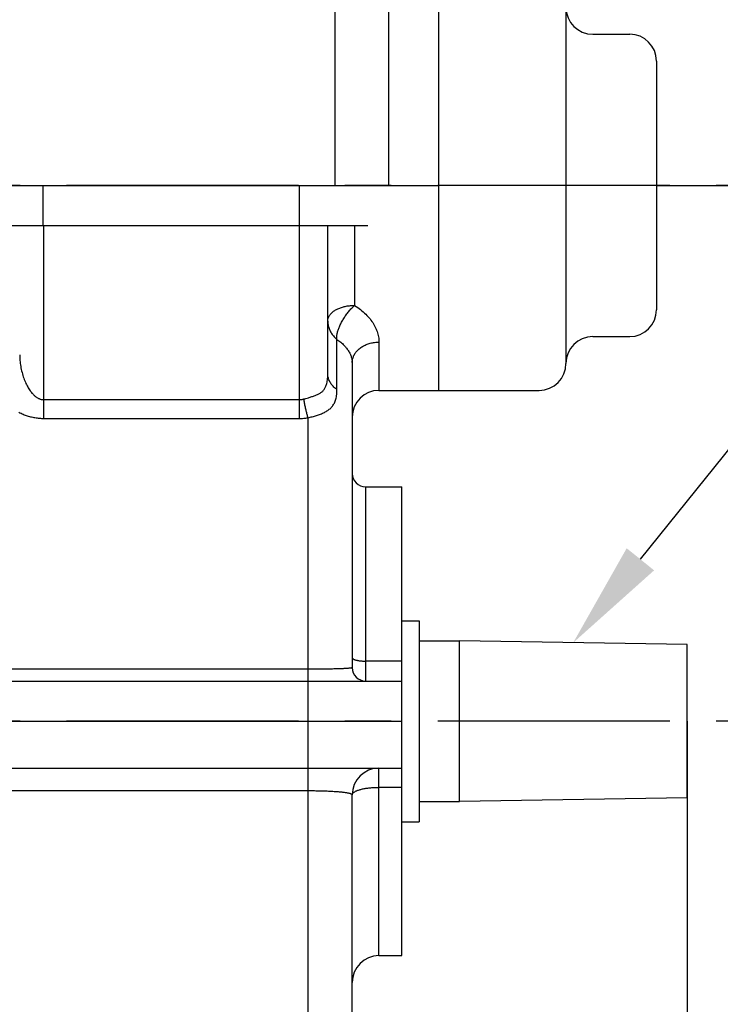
# Model space of a CAD drawing. Header units: millimetres. Extents: x -2920 to -2517, y -3921 to -3641.
# Tile 12 of 15: x -2791 to -2764, y -3725 to -3688. Entities that reach past the tile are written whole.
import ezdxf
from ezdxf import colors
from ezdxf.entities.mleader import LeaderData, LeaderLine
from ezdxf.math import Vec2, Vec3

# ---------------------------------------------------------------- set-up
doc = ezdxf.new("R2010")
doc.units = ezdxf.units.MM
doc.header["$LTSCALE"] = 23.1
doc.header["$PDMODE"] = 3
doc.header["$PDSIZE"] = 0.3125
doc.linetypes.add('CENTER', pattern=[0.6, 0.375, -0.075, 0.075, -0.075])
doc.layers.get('0').update_dxf_attribs({"linetype": 'CONTINUOUS'})
doc.layers.get('Defpoints').update_dxf_attribs({"linetype": 'CONTINUOUS'})
doc.layers.add('1', color=1, linetype='CONTINUOUS')
doc.layers.add('DEFAULT_1', color=7, linetype='CENTER')
doc.styles.get("Standard").update_dxf_attribs({"font": 'txt', "width": 0.8})
doc.dimstyles.get("Standard").update_dxf_attribs({"dimtxt": 2.5, "dimasz": 3.5, "dimexe": 2, "dimexo": 0, "dimtad": 1, "dimdec": 3, "dimdsep": 46, "dimtxsty": 'Standard', "dimblk": '_FILLED', "dimblk1": '_FILLED', "dimblk2": '_FILLED', "dimcen": 0.09, "dimclrt": 5, "dimadec": 3, "dimazin": 2, "dimtol": 1, "dimtp": 0.001, "dimtm": 0.001, "dimtfac": 1, "dimtdec": 3, "dimtofl": 0, "dimtmove": 0, "dimatfit": 3, "dimldrblk": '_FILLED', "dimfxl": 1, "dimtolj": 1, "dimarcsym": 0})

# ---------------------------------------------------------------- blocks, each defined once
blk = doc.blocks.new('_FILLED')
at = {"color": 0, "linetype": 'ByBlock'}
blk.add_solid([(0, 0), (-1, 0.214), (-1, -0.214)], dxfattribs=at)
blk = doc.blocks.new('*D9')
at = {"layer": '1', "lineweight": -2, "transparency": 16777216}
for p, q in [((-2768.561, -3677.445), (-2741.735, -3677.445)), ((-2743.735, -3680.945), (-2743.735, -3684.084)), ((-2743.735, -3690.972), (-2743.735, -3687.834)), ((-2766.806, -3694.472), (-2741.735, -3694.472))]:
    blk.add_line(p, q, dxfattribs=at)
at = {"layer": 'Defpoints', "color": 0, "transparency": 16777216}
for p in [(-2768.561, -3677.445), (-2766.806, -3694.472), (-2743.735, -3694.472)]:
    blk.add_point(p, dxfattribs=at)
at = {"layer": '1', "lineweight": -2, "transparency": 16777216, "xscale": 3.5, "yscale": 3.5, "zscale": 3.5}
for p, rotation in [((-2743.735, -3677.445), 90), ((-2743.735, -3694.472), 270)]:
    blk.add_blockref('_FILLED', p, dxfattribs=dict(at, rotation=rotation))
at = {"layer": '1', "transparency": 16777216, "insert": (-2743.735, -3685.959), "char_height": 2.5, "attachment_point": 5}
blk.add_mtext('\\A1;341', dxfattribs=at)
blk = doc.blocks.new('*D10')
at = {"layer": '1', "lineweight": -2, "transparency": 16777216}
for p, q in [((-2765.666, -3714.472), (-2765.666, -3779.056)), ((-2848.766, -3751.072), (-2848.766, -3779.056)), ((-2845.266, -3777.056), (-2811.174, -3777.056)), ((-2769.166, -3777.056), (-2803.258, -3777.056))]:
    blk.add_line(p, q, dxfattribs=at)
at = {"layer": 'Defpoints', "color": 0, "transparency": 16777216}
for p in [(-2765.666, -3714.472), (-2848.766, -3751.072), (-2765.666, -3777.056)]:
    blk.add_point(p, dxfattribs=at)
at = {"layer": '1', "lineweight": -2, "transparency": 16777216, "xscale": 3.5, "yscale": 3.5, "zscale": 3.5, "rotation": 180}
blk.add_blockref('_FILLED', (-2848.766, -3777.056), dxfattribs=at)
at = {"layer": '1', "lineweight": -2, "transparency": 16777216, "xscale": 3.5, "yscale": 3.5, "zscale": 3.5}
blk.add_blockref('_FILLED', (-2765.666, -3777.056), dxfattribs=at)
at = {"layer": '1', "transparency": 16777216, "insert": (-2807.216, -3777.056), "char_height": 2.5, "attachment_point": 5}
blk.add_mtext('\\A1;1662', dxfattribs=at)
blk = doc.blocks.new('*D24')
at = {"layer": '1', "lineweight": -2, "transparency": 16777216}
for p, q in [((-2786.31, -3667.92), (-2720.778, -3667.92)), ((-2722.778, -3671.42), (-2722.778, -3714.08)), ((-2722.778, -3760.222), (-2722.778, -3717.83)), ((-2741.638, -3763.722), (-2720.778, -3763.722))]:
    blk.add_line(p, q, dxfattribs=at)
at = {"layer": 'Defpoints', "color": 0, "transparency": 16777216}
for p in [(-2786.31, -3667.92), (-2741.638, -3763.722), (-2722.778, -3763.722)]:
    blk.add_point(p, dxfattribs=at)
at = {"layer": '1', "lineweight": -2, "transparency": 16777216, "xscale": 3.5, "yscale": 3.5, "zscale": 3.5}
for p, rotation in [((-2722.778, -3667.92), 90), ((-2722.778, -3763.722), 270)]:
    blk.add_blockref('_FILLED', p, dxfattribs=dict(at, rotation=rotation))
at = {"layer": '1', "transparency": 16777216, "insert": (-2722.778, -3715.955), "char_height": 2.5, "attachment_point": 5}
blk.add_mtext('\\A1;1916', dxfattribs=at)

msp = doc.modelspace()

# ---------------------------------------------------------------- linework, layer by layer
for p, q in [((-2778.815, -3684.822), (-2778.815, -3694.472)), ((-2776.815, -3686.822), (-2776.815, -3694.472)), ((-2770.185, -3687.83), (-2770.185, -3701.122)), ((-2769.185, -3688.83), (-2767.806, -3688.83)), ((-2766.806, -3689.83), (-2766.806, -3699.115)), ((-2769.185, -3700.115), (-2767.806, -3700.115)), ((-2770.185, -3701.122), (-2770.185, -3701.115))]:
    msp.add_line(p, q)
at = {"color": 7, "linetype": 'Continuous'}
for p, q in [((-2774.941, -3686.822), (-2774.941, -3702.122)), ((-2834.266, -3694.472), (-2774.941, -3694.472)), ((-2789.722, -3694.472), (-2789.722, -3695.972)), ((-2780.128, -3703.17), (-2780.128, -3694.472)), ((-2800.991, -3695.972), (-2777.578, -3695.972)), ((-2789.681, -3703.17), (-2789.681, -3695.972)), ((-2779.078, -3701.502), (-2779.078, -3695.972)), ((-2778.078, -3695.972), (-2778.078, -3698.95)), ((-2778.734, -3702.095), (-2778.734, -3700.219)), ((-2777.166, -3700.322), (-2777.166, -3702.122)), ((-2778.166, -3701.087), (-2778.166, -3712.472)), ((-2777.166, -3702.122), (-2771.185, -3702.122)), ((-2789.681, -3702.47), (-2780.128, -3702.47)), ((-2779.901, -3702.425), (-2779.803, -3702.396)), ((-2789.681, -3703.17), (-2780.128, -3703.17)), ((-2779.816, -3716.222), (-2779.816, -3703.147)), ((-2777.666, -3705.722), (-2776.316, -3705.722)), ((-2777.666, -3705.722), (-2777.666, -3712.972)), ((-2776.316, -3723.222), (-2776.316, -3705.722)), ((-2776.316, -3710.722), (-2775.666, -3710.722)), ((-2775.666, -3710.722), (-2775.666, -3718.222)), ((-2775.666, -3711.472), (-2774.166, -3711.472)), ((-2765.666, -3711.613), (-2774.166, -3711.472)), ((-2774.166, -3717.472), (-2774.166, -3711.472)), ((-2765.666, -3717.331), (-2765.666, -3711.613)), ((-2776.316, -3712.229), (-2777.666, -3712.229)), ((-2779.761, -3712.532), (-2805.662, -3712.532)), ((-2833.091, -3712.972), (-2776.316, -3712.972)), ((-2833.091, -3714.472), (-2776.316, -3714.472)), ((-2806.659, -3716.222), (-2776.316, -3716.222)), ((-2804.528, -3716.223), (-2779.816, -3716.223)), ((-2779.816, -3730.273), (-2779.816, -3716.223)), ((-2777.166, -3723.222), (-2777.166, -3716.222)), ((-2804.511, -3717.062), (-2779.816, -3717.062)), ((-2778.166, -3730.222), (-2778.166, -3717.222)), ((-2776.316, -3716.94), (-2777.166, -3716.94)), ((-2775.666, -3717.472), (-2774.166, -3717.472)), ((-2765.666, -3717.331), (-2774.166, -3717.472)), ((-2776.316, -3718.222), (-2775.666, -3718.222)), ((-2777.166, -3723.222), (-2776.316, -3723.222))]:
    msp.add_line(p, q, dxfattribs=at)
for points in [[(-2779.078, -3699.536), (-2779.078, -3699.513), (-2779.075, -3699.49), (-2779.071, -3699.467), (-2779.066, -3699.444), (-2779.059, -3699.422), (-2779.051, -3699.399), (-2779.041, -3699.377), (-2779.029, -3699.355), (-2779.017, -3699.333), (-2779.002, -3699.312), (-2778.987, -3699.291), (-2778.969, -3699.27), (-2778.951, -3699.25), (-2778.931, -3699.23), (-2778.91, -3699.211), (-2778.887, -3699.192), (-2778.864, -3699.173), (-2778.839, -3699.156), (-2778.813, -3699.138), (-2778.785, -3699.122), (-2778.757, -3699.106), (-2778.728, -3699.091), (-2778.697, -3699.076), (-2778.666, -3699.062), (-2778.634, -3699.049), (-2778.601, -3699.037), (-2778.567, -3699.025), (-2778.532, -3699.014), (-2778.497, -3699.004), (-2778.461, -3698.995), (-2778.424, -3698.987), (-2778.387, -3698.979), (-2778.35, -3698.972), (-2778.312, -3698.967), (-2778.273, -3698.962), (-2778.235, -3698.958), (-2778.196, -3698.954), (-2778.157, -3698.952), (-2778.118, -3698.951), (-2778.078, -3698.95)], [(-2778.734, -3700.219), (-2778.737, -3700.199), (-2778.739, -3700.177), (-2778.74, -3700.154), (-2778.74, -3700.13), (-2778.739, -3700.105), (-2778.737, -3700.079), (-2778.734, -3700.053), (-2778.729, -3700.025), (-2778.724, -3699.997), (-2778.717, -3699.967), (-2778.709, -3699.937), (-2778.701, -3699.907), (-2778.691, -3699.876), (-2778.68, -3699.844), (-2778.669, -3699.812), (-2778.656, -3699.779), (-2778.642, -3699.746), (-2778.627, -3699.712), (-2778.612, -3699.679), (-2778.596, -3699.645), (-2778.578, -3699.611), (-2778.56, -3699.576), (-2778.541, -3699.542), (-2778.522, -3699.508), (-2778.501, -3699.473), (-2778.48, -3699.439), (-2778.458, -3699.405), (-2778.436, -3699.371), (-2778.413, -3699.338), (-2778.389, -3699.304), (-2778.365, -3699.271), (-2778.341, -3699.239), (-2778.316, -3699.207), (-2778.29, -3699.176), (-2778.265, -3699.145), (-2778.239, -3699.115), (-2778.212, -3699.085), (-2778.186, -3699.057), (-2778.159, -3699.029), (-2778.132, -3699.002), (-2778.105, -3698.976), (-2778.078, -3698.95)], [(-2778.078, -3698.95), (-2778.019, -3698.989), (-2777.962, -3699.029), (-2777.907, -3699.069), (-2777.854, -3699.109), (-2777.803, -3699.151), (-2777.754, -3699.193), (-2777.707, -3699.236), (-2777.662, -3699.28), (-2777.618, -3699.324), (-2777.577, -3699.368), (-2777.538, -3699.413), (-2777.501, -3699.458), (-2777.465, -3699.504), (-2777.432, -3699.55), (-2777.401, -3699.596), (-2777.371, -3699.643), (-2777.343, -3699.69), (-2777.318, -3699.737), (-2777.294, -3699.785), (-2777.272, -3699.833), (-2777.253, -3699.881), (-2777.235, -3699.929), (-2777.219, -3699.977), (-2777.205, -3700.026), (-2777.193, -3700.075), (-2777.183, -3700.124), (-2777.176, -3700.173), (-2777.17, -3700.223), (-2777.167, -3700.272), (-2777.166, -3700.322)], [(-2779.078, -3699.536), (-2779.078, -3699.571), (-2779.075, -3699.606), (-2779.072, -3699.641), (-2779.066, -3699.676), (-2779.06, -3699.711), (-2779.051, -3699.745), (-2779.042, -3699.779), (-2779.03, -3699.813), (-2779.018, -3699.846), (-2779.004, -3699.879), (-2778.988, -3699.911), (-2778.971, -3699.943), (-2778.953, -3699.974), (-2778.934, -3700.005), (-2778.913, -3700.034), (-2778.891, -3700.063), (-2778.868, -3700.092), (-2778.843, -3700.119), (-2778.817, -3700.146), (-2778.791, -3700.171), (-2778.763, -3700.196), (-2778.734, -3700.219)], [(-2778.734, -3700.219), (-2778.697, -3700.245), (-2778.661, -3700.271), (-2778.627, -3700.298), (-2778.594, -3700.325), (-2778.563, -3700.352), (-2778.532, -3700.38), (-2778.503, -3700.408), (-2778.475, -3700.437), (-2778.448, -3700.466), (-2778.422, -3700.494), (-2778.398, -3700.524), (-2778.374, -3700.553), (-2778.352, -3700.582), (-2778.332, -3700.612), (-2778.312, -3700.641), (-2778.294, -3700.671), (-2778.276, -3700.701), (-2778.26, -3700.73), (-2778.246, -3700.76), (-2778.232, -3700.79), (-2778.22, -3700.82), (-2778.209, -3700.85), (-2778.199, -3700.88), (-2778.19, -3700.909), (-2778.183, -3700.939), (-2778.177, -3700.969), (-2778.172, -3700.998), (-2778.169, -3701.028), (-2778.167, -3701.057), (-2778.166, -3701.087)], [(-2778.166, -3701.087), (-2778.165, -3701.055), (-2778.162, -3701.023), (-2778.158, -3700.992), (-2778.152, -3700.961), (-2778.145, -3700.93), (-2778.135, -3700.899), (-2778.124, -3700.868), (-2778.112, -3700.838), (-2778.097, -3700.809), (-2778.082, -3700.779), (-2778.064, -3700.751), (-2778.045, -3700.723), (-2778.025, -3700.695), (-2778.003, -3700.668), (-2777.98, -3700.642), (-2777.955, -3700.617), (-2777.929, -3700.592), (-2777.902, -3700.569), (-2777.873, -3700.546), (-2777.843, -3700.524), (-2777.812, -3700.503), (-2777.78, -3700.483), (-2777.747, -3700.464), (-2777.713, -3700.446), (-2777.678, -3700.43), (-2777.642, -3700.414), (-2777.605, -3700.4), (-2777.568, -3700.386), (-2777.529, -3700.374), (-2777.491, -3700.363), (-2777.451, -3700.354), (-2777.411, -3700.345), (-2777.371, -3700.338), (-2777.33, -3700.332), (-2777.29, -3700.328), (-2777.248, -3700.325), (-2777.207, -3700.323), (-2777.166, -3700.322)], [(-2790.581, -3700.797), (-2790.581, -3700.839), (-2790.579, -3700.894), (-2790.576, -3700.949), (-2790.572, -3701.005), (-2790.567, -3701.061), (-2790.56, -3701.117), (-2790.552, -3701.174), (-2790.543, -3701.231), (-2790.532, -3701.287), (-2790.52, -3701.344), (-2790.508, -3701.4), (-2790.494, -3701.455), (-2790.479, -3701.51), (-2790.463, -3701.564), (-2790.446, -3701.617), (-2790.428, -3701.669), (-2790.409, -3701.719), (-2790.39, -3701.769), (-2790.369, -3701.817), (-2790.348, -3701.863), (-2790.327, -3701.908), (-2790.305, -3701.951), (-2790.282, -3701.993), (-2790.26, -3702.032), (-2790.237, -3702.069), (-2790.214, -3702.104), (-2790.191, -3702.137), (-2790.169, -3702.168), (-2790.147, -3702.196), (-2790.125, -3702.222), (-2790.104, -3702.246), (-2790.083, -3702.268), (-2790.064, -3702.288), (-2790.045, -3702.307), (-2790.026, -3702.323), (-2790.008, -3702.338), (-2789.991, -3702.352), (-2789.973, -3702.366), (-2789.955, -3702.378), (-2789.936, -3702.391), (-2789.917, -3702.402), (-2789.897, -3702.413), (-2789.877, -3702.423), (-2789.857, -3702.432), (-2789.838, -3702.44), (-2789.818, -3702.447), (-2789.799, -3702.453), (-2789.779, -3702.458), (-2789.76, -3702.462), (-2789.74, -3702.466), (-2789.721, -3702.468), (-2789.701, -3702.469), (-2789.681, -3702.47)], [(-2779.803, -3702.396), (-2779.771, -3702.386), (-2779.739, -3702.376), (-2779.707, -3702.366), (-2779.675, -3702.356), (-2779.644, -3702.346), (-2779.613, -3702.336), (-2779.583, -3702.325), (-2779.553, -3702.314), (-2779.523, -3702.303), (-2779.494, -3702.291), (-2779.466, -3702.279), (-2779.439, -3702.266), (-2779.412, -3702.252), (-2779.386, -3702.238), (-2779.361, -3702.223), (-2779.337, -3702.207), (-2779.315, -3702.19), (-2779.293, -3702.173), (-2779.273, -3702.154), (-2779.254, -3702.135), (-2779.235, -3702.115), (-2779.218, -3702.093), (-2779.202, -3702.071), (-2779.187, -3702.046), (-2779.173, -3702.021), (-2779.159, -3701.993), (-2779.147, -3701.964), (-2779.135, -3701.932), (-2779.124, -3701.898), (-2779.114, -3701.861), (-2779.106, -3701.822), (-2779.098, -3701.779), (-2779.091, -3701.732), (-2779.086, -3701.682), (-2779.082, -3701.627), (-2779.079, -3701.567), (-2779.078, -3701.502)], [(-2778.734, -3702.095), (-2778.766, -3702.072), (-2778.796, -3702.049), (-2778.825, -3702.024), (-2778.853, -3701.999), (-2778.879, -3701.972), (-2778.904, -3701.945), (-2778.928, -3701.917), (-2778.949, -3701.888), (-2778.97, -3701.858), (-2778.988, -3701.828), (-2779.005, -3701.797), (-2779.02, -3701.765), (-2779.034, -3701.733), (-2779.046, -3701.701), (-2779.056, -3701.668), (-2779.064, -3701.635), (-2779.07, -3701.602), (-2779.075, -3701.569), (-2779.077, -3701.535), (-2779.078, -3701.502)], [(-2779.816, -3703.147), (-2779.775, -3703.137), (-2779.734, -3703.127), (-2779.694, -3703.117), (-2779.655, -3703.106), (-2779.615, -3703.095), (-2779.576, -3703.084), (-2779.537, -3703.073), (-2779.498, -3703.061), (-2779.46, -3703.049), (-2779.422, -3703.036), (-2779.384, -3703.022), (-2779.347, -3703.009), (-2779.311, -3702.994), (-2779.275, -3702.979), (-2779.24, -3702.963), (-2779.205, -3702.947), (-2779.172, -3702.929), (-2779.139, -3702.911), (-2779.108, -3702.892), (-2779.077, -3702.872), (-2779.049, -3702.851), (-2779.021, -3702.83), (-2778.995, -3702.808), (-2778.97, -3702.785), (-2778.947, -3702.761), (-2778.925, -3702.737), (-2778.904, -3702.711), (-2778.884, -3702.684), (-2778.866, -3702.656), (-2778.849, -3702.627), (-2778.832, -3702.596), (-2778.817, -3702.563), (-2778.803, -3702.529), (-2778.79, -3702.492), (-2778.778, -3702.453), (-2778.767, -3702.412), (-2778.758, -3702.368), (-2778.75, -3702.321), (-2778.743, -3702.27), (-2778.738, -3702.216), (-2778.735, -3702.158), (-2778.734, -3702.095)], [(-2780.128, -3702.47), (-2780.109, -3702.469), (-2780.09, -3702.468), (-2780.071, -3702.467), (-2780.051, -3702.464), (-2780.031, -3702.461), (-2780.011, -3702.457), (-2779.99, -3702.451), (-2779.968, -3702.445)], [(-2779.968, -3702.445), (-2779.935, -3702.435), (-2779.901, -3702.425)], [(-2779.816, -3703.147), (-2779.824, -3703.119), (-2779.833, -3703.09), (-2779.841, -3703.06), (-2779.85, -3703.028), (-2779.858, -3702.997), (-2779.866, -3702.964), (-2779.874, -3702.93), (-2779.883, -3702.896), (-2779.891, -3702.861), (-2779.898, -3702.825), (-2779.906, -3702.789), (-2779.914, -3702.752), (-2779.921, -3702.715), (-2779.929, -3702.677), (-2779.936, -3702.639), (-2779.943, -3702.601), (-2779.949, -3702.562), (-2779.956, -3702.523), (-2779.962, -3702.484), (-2779.968, -3702.445)], [(-2790.619, -3702.937), (-2790.574, -3702.959), (-2790.531, -3702.98), (-2790.489, -3702.999), (-2790.449, -3703.016), (-2790.41, -3703.032), (-2790.372, -3703.046), (-2790.335, -3703.059), (-2790.298, -3703.072), (-2790.259, -3703.084), (-2790.219, -3703.095), (-2790.179, -3703.106), (-2790.137, -3703.116), (-2790.095, -3703.126), (-2790.053, -3703.134), (-2790.012, -3703.142), (-2789.97, -3703.148), (-2789.929, -3703.154), (-2789.889, -3703.159), (-2789.848, -3703.163), (-2789.806, -3703.166), (-2789.765, -3703.168), (-2789.723, -3703.169), (-2789.681, -3703.17)], [(-2780.128, -3703.17), (-2780.091, -3703.169), (-2780.054, -3703.168), (-2780.016, -3703.167), (-2779.978, -3703.164), (-2779.939, -3703.161), (-2779.899, -3703.157), (-2779.858, -3703.152), (-2779.816, -3703.147)], [(-2778.166, -3712.1), (-2778.165, -3712.106), (-2778.164, -3712.112), (-2778.161, -3712.118), (-2778.157, -3712.124), (-2778.153, -3712.13), (-2778.147, -3712.136), (-2778.14, -3712.141), (-2778.132, -3712.147), (-2778.123, -3712.152), (-2778.113, -3712.158), (-2778.103, -3712.163), (-2778.091, -3712.168), (-2778.078, -3712.173), (-2778.065, -3712.178), (-2778.051, -3712.182), (-2778.035, -3712.187), (-2778.019, -3712.191), (-2778.003, -3712.195), (-2777.985, -3712.199), (-2777.967, -3712.203), (-2777.948, -3712.206), (-2777.929, -3712.209), (-2777.909, -3712.212), (-2777.889, -3712.215), (-2777.868, -3712.218), (-2777.846, -3712.22), (-2777.825, -3712.222), (-2777.803, -3712.224), (-2777.78, -3712.225), (-2777.758, -3712.226), (-2777.735, -3712.227), (-2777.712, -3712.228), (-2777.689, -3712.229), (-2777.666, -3712.229)], [(-2778.166, -3712.472), (-2778.167, -3712.475), (-2778.169, -3712.477), (-2778.174, -3712.479), (-2778.18, -3712.481), (-2778.188, -3712.483), (-2778.198, -3712.485), (-2778.209, -3712.487), (-2778.223, -3712.49), (-2778.238, -3712.492), (-2778.254, -3712.493), (-2778.272, -3712.495), (-2778.292, -3712.497), (-2778.314, -3712.499), (-2778.337, -3712.501), (-2778.362, -3712.503), (-2778.388, -3712.504), (-2778.416, -3712.506), (-2778.445, -3712.508), (-2778.476, -3712.509), (-2778.508, -3712.511), (-2778.542, -3712.512), (-2778.577, -3712.514), (-2778.613, -3712.515), (-2778.65, -3712.516), (-2778.689, -3712.518), (-2778.729, -3712.519), (-2778.77, -3712.52), (-2778.812, -3712.521), (-2778.855, -3712.522), (-2778.899, -3712.523), (-2778.945, -3712.524), (-2778.991, -3712.525), (-2779.038, -3712.526), (-2779.085, -3712.527), (-2779.134, -3712.528), (-2779.183, -3712.528), (-2779.233, -3712.529), (-2779.284, -3712.529), (-2779.335, -3712.53), (-2779.386, -3712.53), (-2779.438, -3712.531), (-2779.491, -3712.531), (-2779.544, -3712.532), (-2779.598, -3712.532), (-2779.652, -3712.532), (-2779.706, -3712.532), (-2779.761, -3712.532)], [(-2779.816, -3716.223), (-2779.754, -3716.223), (-2779.691, -3716.223), (-2779.568, -3716.223)], [(-2779.568, -3716.223), (-2779.446, -3716.222), (-2779.386, -3716.222), (-2779.326, -3716.222)], [(-2779.816, -3717.062), (-2779.766, -3717.062), (-2779.717, -3717.062), (-2779.667, -3717.062), (-2779.619, -3717.063), (-2779.57, -3717.063), (-2779.521, -3717.064), (-2779.472, -3717.065), (-2779.424, -3717.066), (-2779.376, -3717.067), (-2779.329, -3717.068), (-2779.282, -3717.069), (-2779.235, -3717.071), (-2779.189, -3717.072), (-2779.144, -3717.074), (-2779.099, -3717.076), (-2779.055, -3717.077), (-2779.011, -3717.079), (-2778.968, -3717.082), (-2778.926, -3717.084), (-2778.885, -3717.086), (-2778.844, -3717.089), (-2778.805, -3717.091), (-2778.766, -3717.094), (-2778.728, -3717.097), (-2778.691, -3717.1), (-2778.656, -3717.103), (-2778.621, -3717.106), (-2778.587, -3717.109), (-2778.554, -3717.113), (-2778.523, -3717.116), (-2778.492, -3717.12), (-2778.463, -3717.124), (-2778.435, -3717.128), (-2778.409, -3717.132), (-2778.383, -3717.136), (-2778.359, -3717.14), (-2778.336, -3717.145), (-2778.315, -3717.149), (-2778.295, -3717.154), (-2778.276, -3717.158), (-2778.259, -3717.163), (-2778.243, -3717.168), (-2778.228, -3717.173), (-2778.216, -3717.178), (-2778.204, -3717.183), (-2778.194, -3717.188), (-2778.186, -3717.194), (-2778.178, -3717.199), (-2778.173, -3717.205), (-2778.169, -3717.211), (-2778.167, -3717.216), (-2778.166, -3717.222)], [(-2778.166, -3717.222), (-2778.165, -3717.211), (-2778.163, -3717.2), (-2778.159, -3717.189), (-2778.154, -3717.178), (-2778.147, -3717.167), (-2778.138, -3717.156), (-2778.128, -3717.146), (-2778.117, -3717.135), (-2778.104, -3717.125), (-2778.09, -3717.114), (-2778.074, -3717.104), (-2778.057, -3717.094), (-2778.038, -3717.084), (-2778.019, -3717.075), (-2777.997, -3717.066), (-2777.975, -3717.056), (-2777.951, -3717.048), (-2777.926, -3717.039), (-2777.9, -3717.031), (-2777.873, -3717.023), (-2777.845, -3717.015), (-2777.815, -3717.008), (-2777.785, -3717.001), (-2777.754, -3716.994), (-2777.721, -3716.988), (-2777.688, -3716.982), (-2777.654, -3716.976), (-2777.62, -3716.971), (-2777.585, -3716.966), (-2777.549, -3716.962), (-2777.512, -3716.958), (-2777.475, -3716.954), (-2777.437, -3716.951), (-2777.399, -3716.948), (-2777.361, -3716.946), (-2777.322, -3716.944), (-2777.283, -3716.942), (-2777.244, -3716.941), (-2777.205, -3716.94), (-2777.166, -3716.94)]]:
    msp.add_lwpolyline(points, dxfattribs=at)
for centre, start, end in [((-2769.185, -3687.83), 180, 270), ((-2767.806, -3689.83), 0, 90), ((-2767.806, -3699.115), 270, 0), ((-2769.185, -3701.115), 90, 180), ((-2771.185, -3701.122), 270, 0)]:
    msp.add_arc(centre, 1, start, end)
for centre, radius, start, end in [((-2777.166, -3703.122), 1, 90, 180), ((-2777.666, -3705.222), 0.5, 180, 270), ((-2777.666, -3712.472), 0.5, 180, 270), ((-2777.166, -3717.222), 1, 90, 180), ((-2777.166, -3724.222), 1, 90, 180)]:
    msp.add_arc(centre, radius, start, end, dxfattribs=at)
at = {"layer": 'DEFAULT_1', "linetype": 'CENTER'}
msp.add_line((-2752.451, -3694.472), (-2851.541, -3694.472), dxfattribs=at)
at = {"layer": 'DEFAULT_1'}
msp.add_line((-2752.451, -3714.472), (-2851.541, -3714.472), dxfattribs=at)

# ---------------------------------------------------------------- dimensions: what is measured, and where the dimension line sits
at = {"layer": '1'}
dim = msp.add_linear_dim(base=(-2722.778, -3763.722), p1=(-2786.31, -3667.92), p2=(-2741.638, -3763.722), angle=90, dimstyle='Standard', override={"dimtad": 0, "dimtih": 1, "dimtoh": 1, "dimdec": 0, "dimlfac": 20, "dimzin": 0, "dimcen": 3.78, "dimclrd": 256, "dimclre": 256, "dimclrt": 256, "dimadec": 0, "dimazin": 0, "dimtol": 0, "dimtdec": 0, "dimtzin": 0}, dxfattribs=at)
dim.commit()
dim.dimension.update_dxf_attribs({"geometry": '*D24', "text_midpoint": (-2722.778, -3715.955), "dimtype": 160})
dim = msp.add_linear_dim(base=(-2743.735, -3694.472), p1=(-2768.561, -3677.445), p2=(-2766.806, -3694.472), angle=90, dimstyle='Standard', override={"dimtad": 0, "dimtih": 1, "dimtoh": 1, "dimdec": 0, "dimlfac": 20, "dimzin": 0, "dimcen": 3.78, "dimclrd": 256, "dimclre": 256, "dimclrt": 256, "dimadec": 0, "dimazin": 0, "dimtol": 0, "dimtdec": 0, "dimtzin": 0}, dxfattribs=at)
dim.commit()
dim.dimension.update_dxf_attribs({"geometry": '*D9', "text_midpoint": (-2743.735, -3685.959)})
dim = msp.add_linear_dim(base=(-2765.666, -3777.056), p1=(-2848.766, -3751.072), p2=(-2765.666, -3714.472), dimstyle='Standard', override={"dimtad": 0, "dimtih": 1, "dimtoh": 1, "dimdec": 0, "dimlfac": 20, "dimzin": 0, "dimcen": 3.78, "dimclrd": 256, "dimclre": 256, "dimclrt": 256, "dimadec": 0, "dimazin": 0, "dimtol": 0, "dimtdec": 0, "dimtzin": 0}, dxfattribs=at)
dim.commit()
dim.dimension.update_dxf_attribs({"geometry": '*D10', "text_midpoint": (-2807.216, -3777.056)})

# ---------------------------------------------------------------- leaders
ml = msp.add_multileader_mtext('Standard', dxfattribs=at)
ml.set_content('INPUT', color=256)
ml.set_leader_properties()
ml.build(insert=Vec2(0, 0))
ml.multileader.update_dxf_attribs({"text_right_attachment_type": 6, "dogleg_length": 0.36})
ctx = ml.context
ctx.base_point, ctx.plane_origin = Vec3(-2762.787, -3703.142), Vec3(-2769.916, -3711.543)
ctx.right_attachment = 6
notes = []
notes.append((ctx, [(0, (1, 1, 0), (-2763.147, -3703.142), (1, 0), 0.36, [(0, [(-2769.916, -3711.543)], 0, [])])]))
ctx.mtext.insert, ctx.mtext.flow_direction = Vec3(-2760.787, -3701.142), 5
for ctx, leaders in notes:
    for number, flags, end, landing, length, lines in leaders:
        leader = LeaderData()
        leader.index, (leader.has_last_leader_line, leader.has_dogleg_vector, leader.attachment_direction) = number, flags
        leader.last_leader_point, leader.dogleg_vector, leader.dogleg_length = Vec3(end), Vec3(landing), length
        for number, points, colour, breaks in lines:
            line = LeaderLine()
            line.index, line.vertices, line.color, line.breaks = number, Vec3.list(points), colors.encode_raw_color(colour), breaks
            leader.lines.append(line)
        ctx.leaders.append(leader)

doc.saveas('drawing.dxf')
